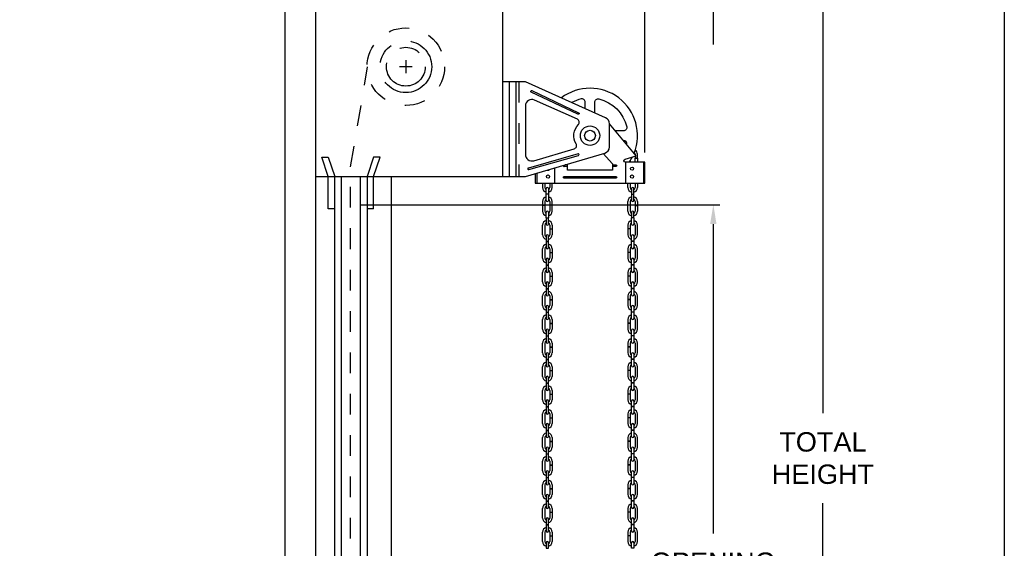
# Model space of a CAD drawing. Header units: inches. Extents: x 169.6 to 213.7, y 195.1 to 266.5.
# Tile 19 of 55: x 184.3 to 189.1, y 222.3 to 224.8. Entities that reach past the tile are written whole.
import ezdxf

# ---------------------------------------------------------------- set-up
doc = ezdxf.new("R2010")
doc.units = ezdxf.units.IN
doc.header["$LTSCALE"] = 0.25
doc.header["$MEASUREMENT"] = 0
for name, pattern in [('CENTER', [2, 1.25, -0.25, 0.25, -0.25]), ('HIDDEN', [0.375, 0.25, -0.125]), ('HIDDEN2', [0.1875, 0.125, -0.0625])]:
    doc.linetypes.add(name, pattern=pattern)
doc.layers.add('ANNOTATIONS', color=1, linetype='Continuous')
doc.layers.add('CHAIN HOIST LH', color=7, linetype='Continuous')
doc.styles.add('ARIAL', font='arial.ttf', dxfattribs={"height": 0.09375})
doc.dimstyles.new('STANDARD$0', dxfattribs={"dimtxt": 0.09375, "dimasz": 0.09375, "dimexe": 0.03125, "dimexo": 0.046875, "dimgap": 0.09, "dimtad": 0, "dimtih": 1, "dimtoh": 1, "dimdec": 4, "dimzin": 0, "dimdsep": 46, "dimtxsty": 'ARIAL', "dimcen": 0.09, "dimadec": 0, "dimazin": 0, "dimtfac": 1, "dimtdec": 4, "dimtofl": 0, "dimtmove": 0, "dimatfit": 1, "dimfxl": 1, "dimtolj": 1, "dimtzin": 0, "dimarcsym": 0})

# ---------------------------------------------------------------- blocks, each defined once
blk = doc.blocks.new('*D33')
at = {"layer": 'ANNOTATIONS', "color": 0, "lineweight": -2, "transparency": 16777216}
for p, q in [((186.1419, 225.0996), (188.2127, 225.0996)), ((188.1815, 225.0059), (188.1815, 222.9281)), ((188.1815, 220.4154), (188.1815, 222.4932)), ((186.6492, 220.3216), (188.2127, 220.3216))]:
    blk.add_line(p, q, dxfattribs=at)
at = {"layer": 'ANNOTATIONS', "color": 0, "transparency": 16777216}
for points in [[(188.1659, 225.0059), (188.1971, 225.0059), (188.1815, 225.0996)], [(188.1659, 220.4154), (188.1971, 220.4154), (188.1815, 220.3216)]]:
    blk.add_solid(points, dxfattribs=at)
at = {"layer": 'defpoints', "color": 0, "transparency": 16777216}
for p in [(186.0951, 225.0996), (186.6023, 220.3216), (188.1815, 220.3216)]:
    blk.add_point(p, dxfattribs=at)
at = {"layer": 'ANNOTATIONS', "color": 0, "transparency": 16777216, "insert": (188.1815, 222.7106), "char_height": 0.09375, "attachment_point": 5, "style": 'ARIAL'}
blk.add_mtext('\\A1;TOTAL \\PHEIGHT', dxfattribs=at)
blk = doc.blocks.new('*D34')
at = {"layer": 'ANNOTATIONS', "color": 0, "lineweight": -2, "transparency": 16777216}
for p, q in [((185.9447, 223.9359), (187.6829, 223.9359)), ((187.6516, 223.8422), (187.6516, 222.3462)), ((187.6516, 220.4154), (187.6516, 221.9114)), ((186.6492, 220.3216), (187.6829, 220.3216))]:
    blk.add_line(p, q, dxfattribs=at)
at = {"layer": 'ANNOTATIONS', "color": 0, "transparency": 16777216}
for points in [[(187.636, 223.8422), (187.6672, 223.8422), (187.6516, 223.9359)], [(187.636, 220.4154), (187.6672, 220.4154), (187.6516, 220.3216)]]:
    blk.add_solid(points, dxfattribs=at)
at = {"layer": 'defpoints', "color": 0, "transparency": 16777216}
for p in [(185.8979, 223.9359), (187.6516, 223.9359), (186.6023, 220.3216)]:
    blk.add_point(p, dxfattribs=at)
at = {"layer": 'ANNOTATIONS', "color": 0, "transparency": 16777216, "insert": (187.6516, 222.1288), "char_height": 0.09375, "attachment_point": 5, "style": 'ARIAL'}
blk.add_mtext('\\A1;OPENING\\PHEIGHT', dxfattribs=at)
blk = doc.blocks.new('*D60')
at = {"layer": 'ANNOTATIONS', "color": 0, "lineweight": -2, "transparency": 16777216}
for p, q in [((186.6336, 225.6687), (186.6336, 225.7848)), ((187.3211, 224.1882), (187.3211, 225.7848)), ((186.5398, 225.7536), (186.4461, 225.7536)), ((187.4148, 225.7536), (187.5086, 225.7536))]:
    blk.add_line(p, q, dxfattribs=at)
at = {"layer": 'ANNOTATIONS', "color": 0, "transparency": 16777216}
for points in [[(186.5398, 225.7692), (186.5398, 225.738), (186.6336, 225.7536)], [(187.4148, 225.7692), (187.4148, 225.738), (187.3211, 225.7536)]]:
    blk.add_solid(points, dxfattribs=at)
at = {"layer": 'defpoints', "color": 0, "transparency": 16777216}
for p in [(187.3211, 225.7536), (186.6336, 225.6219), (187.3211, 224.1414)]:
    blk.add_point(p, dxfattribs=at)
at = {"layer": 'ANNOTATIONS', "color": 0, "transparency": 16777216, "insert": (186.9773, 225.7536), "char_height": 0.09375, "attachment_point": 5, "style": 'ARIAL'}
blk.add_mtext('\\A1;12"', dxfattribs=at)

msp = doc.modelspace()

# ---------------------------------------------------------------- linework, layer by layer
at = {"layer": 'ANNOTATIONS'}
msp.add_line((187.65162, 224.9779), (187.65162, 224.70952), dxfattribs=at)
at = {"layer": 'CHAIN HOIST LH', "linetype": 'Continuous'}
for p, q in [((185.57945, 225.77104), (185.57945, 220.32165)), ((185.72733, 225.07165), (185.72733, 220.32165)), ((186.63358, 224.07165), (186.63358, 225.07165)), ((186.66483, 224.53004), (186.66483, 224.07165)), ((186.69608, 224.53004), (186.69608, 224.07165)), ((187.21693, 224.24616), (187.21751, 224.24616)), ((185.78983, 224.07165), (185.75858, 224.1654)), ((185.75858, 224.1654), (185.78983, 224.1654)), ((185.78983, 224.1654), (185.82108, 224.07165)), ((186.00858, 224.1654), (185.97733, 224.07165)), ((186.00858, 224.07165), (186.03983, 224.1654)), ((186.03983, 224.1654), (186.00858, 224.1654)), ((186.88358, 224.11313), (186.88358, 224.0404)), ((186.94608, 224.12044), (186.93045, 224.12044)), ((187.22733, 224.14135), (187.22733, 224.0404)), ((187.31327, 224.14135), (187.31327, 224.0404)), ((185.72733, 224.07165), (186.74295, 224.07165)), ((185.78983, 223.9154), (185.78983, 224.07165)), ((185.82108, 220.32165), (185.82108, 224.07165)), ((185.85233, 224.07165), (185.85233, 220.32165)), ((185.94608, 220.32165), (185.94608, 224.07165)), ((185.97733, 224.07165), (185.97733, 220.32165)), ((186.00858, 223.9154), (186.00858, 224.07165)), ((186.09507, 220.32165), (186.09507, 224.07165)), ((186.79764, 224.08778), (186.79764, 224.0404)), ((185.82108, 223.9154), (185.78983, 223.9154)), ((186.00858, 223.9154), (185.97733, 223.9154))]:
    msp.add_line(p, q, dxfattribs=at)
at = {"layer": 'CHAIN HOIST LH', "linetype": 'HIDDEN'}
for p, q in [((185.89786, 224.11954), (185.97998, 224.60304)), ((185.89786, 220.32165), (185.89786, 224.11954))]:
    msp.add_line(p, q, dxfattribs=at)
at = {"layer": 'CHAIN HOIST LH', "linetype": 'CENTER'}
for p, q in [((186.19608, 224.6029), (186.13358, 224.6029)), ((186.16483, 224.63415), (186.16483, 224.57165))]:
    msp.add_line(p, q, dxfattribs=at)
at = {"layer": 'CHAIN HOIST LH', "linetype": 'HIDDEN2'}
msp.add_line((186.7117, 224.53004), (186.7117, 224.07165), dxfattribs=at)
at = {"layer": 'CHAIN HOIST LH'}
for p, q in [((187.27355, 224.17956), (187.27355, 224.17912)), ((186.94608, 224.12825), (186.93485, 224.12825)), ((187.24991, 224.14828), (187.24991, 224.14135)), ((186.82626, 224.0404), (186.82626, 224.01902)), ((186.83736, 224.0404), (186.83736, 224.01902)), ((186.861, 224.0404), (186.861, 224.01902)), ((186.8721, 224.01902), (186.8721, 224.0404)), ((187.23881, 224.01902), (187.23881, 224.0404)), ((187.24991, 224.0404), (187.24991, 224.01902)), ((187.27355, 224.0404), (187.27355, 224.01902)), ((187.28465, 224.0404), (187.28465, 224.01902)), ((186.84363, 223.9873), (186.84363, 224.01369)), ((186.85473, 223.9873), (186.84363, 223.9873)), ((186.85473, 223.9864), (186.84363, 223.9864)), ((186.84363, 223.95665), (186.84363, 223.9864)), ((186.85473, 224.01369), (186.85473, 223.9873)), ((186.85473, 223.9864), (186.85473, 223.95665)), ((187.25618, 224.01369), (187.25618, 223.9873)), ((187.25618, 223.9873), (187.26728, 223.9873)), ((187.25618, 223.9864), (187.25618, 223.95665)), ((187.25618, 223.9864), (187.26728, 223.9864)), ((187.26728, 223.9873), (187.26728, 224.01369)), ((187.26728, 223.95665), (187.26728, 223.9864)), ((186.82626, 223.95132), (186.82626, 223.93349)), ((186.83736, 223.93349), (186.82626, 223.93349)), ((186.82626, 223.93259), (186.82626, 223.9049)), ((186.83736, 223.93259), (186.82626, 223.93259)), ((186.83736, 223.95132), (186.83736, 223.93349)), ((186.83736, 223.93259), (186.83736, 223.9049)), ((186.861, 223.95132), (186.861, 223.9049)), ((186.8721, 223.9049), (186.8721, 223.95132)), ((187.23881, 223.9049), (187.23881, 223.95132)), ((187.24991, 223.95132), (187.24991, 223.9049)), ((187.27355, 223.95132), (187.27355, 223.93349)), ((187.27355, 223.93349), (187.28465, 223.93349)), ((187.27355, 223.93259), (187.28465, 223.93259)), ((187.27355, 223.93259), (187.27355, 223.9049)), ((187.28465, 223.95132), (187.28465, 223.93349)), ((187.28465, 223.93259), (187.28465, 223.9049)), ((186.84363, 223.87318), (186.84363, 223.89957)), ((186.85473, 223.89957), (186.85473, 223.87318)), ((187.25618, 223.89957), (187.25618, 223.87318)), ((187.26728, 223.87318), (187.26728, 223.89957)), ((186.82626, 223.79077), (186.82626, 223.8372)), ((186.83736, 223.8372), (186.83736, 223.79077)), ((186.84363, 223.87318), (186.85473, 223.87318)), ((186.84363, 223.87228), (186.85473, 223.87228)), ((186.84363, 223.87228), (186.84363, 223.84253)), ((186.85473, 223.84253), (186.85473, 223.87228)), ((186.861, 223.8372), (186.861, 223.81937)), ((186.8721, 223.8372), (186.8721, 223.81937)), ((187.23881, 223.8372), (187.23881, 223.81937)), ((187.24991, 223.8372), (187.24991, 223.81937)), ((187.26728, 223.87318), (187.25618, 223.87318)), ((187.25618, 223.84253), (187.25618, 223.87228)), ((187.26728, 223.87228), (187.25618, 223.87228)), ((187.26728, 223.87228), (187.26728, 223.84253)), ((187.27355, 223.8372), (187.27355, 223.79077)), ((187.28465, 223.79077), (187.28465, 223.8372)), ((186.84363, 223.78544), (186.84363, 223.75906)), ((186.85473, 223.75906), (186.85473, 223.78544)), ((186.861, 223.81937), (186.8721, 223.81937)), ((186.861, 223.81847), (186.861, 223.79077)), ((186.861, 223.81847), (186.8721, 223.81847)), ((186.8721, 223.81847), (186.8721, 223.79077)), ((187.24991, 223.81937), (187.23881, 223.81937)), ((187.23881, 223.81847), (187.23881, 223.79077)), ((187.24991, 223.81847), (187.23881, 223.81847)), ((187.24991, 223.81847), (187.24991, 223.79077)), ((187.25618, 223.75906), (187.25618, 223.78544)), ((187.26728, 223.78544), (187.26728, 223.75906)), ((186.84363, 223.75906), (186.85473, 223.75906)), ((186.84363, 223.75816), (186.85473, 223.75816)), ((186.84363, 223.75816), (186.84363, 223.72841)), ((186.85473, 223.72841), (186.85473, 223.75816)), ((187.26728, 223.75906), (187.25618, 223.75906)), ((187.26728, 223.75816), (187.25618, 223.75816)), ((187.25618, 223.72841), (187.25618, 223.75816)), ((187.26728, 223.75816), (187.26728, 223.72841)), ((186.82626, 223.67665), (186.82626, 223.72307)), ((186.83736, 223.72307), (186.83736, 223.67665)), ((186.861, 223.72307), (186.861, 223.70525)), ((186.861, 223.70525), (186.8721, 223.70525)), ((186.861, 223.70435), (186.861, 223.67665)), ((186.861, 223.70435), (186.8721, 223.70435)), ((186.8721, 223.72307), (186.8721, 223.70525)), ((186.8721, 223.70435), (186.8721, 223.67665)), ((187.23881, 223.72307), (187.23881, 223.70525)), ((187.24991, 223.70525), (187.23881, 223.70525)), ((187.24991, 223.70435), (187.23881, 223.70435)), ((187.23881, 223.70435), (187.23881, 223.67665)), ((187.24991, 223.72307), (187.24991, 223.70525)), ((187.24991, 223.70435), (187.24991, 223.67665)), ((187.27355, 223.72307), (187.27355, 223.67665)), ((187.28465, 223.67665), (187.28465, 223.72307)), ((186.84363, 223.67132), (186.84363, 223.64494)), ((186.84363, 223.64494), (186.85473, 223.64494)), ((186.84363, 223.64404), (186.85473, 223.64404)), ((186.84363, 223.64404), (186.84363, 223.61428)), ((186.85473, 223.64494), (186.85473, 223.67132)), ((186.85473, 223.61428), (186.85473, 223.64404)), ((187.25618, 223.64494), (187.25618, 223.67132)), ((187.26728, 223.64494), (187.25618, 223.64494)), ((187.25618, 223.61428), (187.25618, 223.64404)), ((187.26728, 223.64404), (187.25618, 223.64404)), ((187.26728, 223.67132), (187.26728, 223.64494)), ((187.26728, 223.64404), (187.26728, 223.61428)), ((186.82626, 223.56253), (186.82626, 223.60895)), ((186.83736, 223.60895), (186.83736, 223.56253)), ((186.861, 223.60895), (186.861, 223.59113)), ((186.861, 223.59113), (186.8721, 223.59113)), ((186.861, 223.59023), (186.8721, 223.59023)), ((186.861, 223.59023), (186.861, 223.56253)), ((186.8721, 223.60895), (186.8721, 223.59113)), ((186.8721, 223.59023), (186.8721, 223.56253)), ((187.23881, 223.60895), (187.23881, 223.59113)), ((187.24991, 223.59113), (187.23881, 223.59113)), ((187.24991, 223.59023), (187.23881, 223.59023)), ((187.23881, 223.59023), (187.23881, 223.56253)), ((187.24991, 223.60895), (187.24991, 223.59113)), ((187.24991, 223.59023), (187.24991, 223.56253)), ((187.27355, 223.60895), (187.27355, 223.56253)), ((187.28465, 223.56253), (187.28465, 223.60895)), ((186.84363, 223.5572), (186.84363, 223.53082)), ((186.85473, 223.53082), (186.85473, 223.5572)), ((187.25618, 223.53082), (187.25618, 223.5572)), ((187.26728, 223.5572), (187.26728, 223.53082)), ((186.82626, 223.44841), (186.82626, 223.49483)), ((186.83736, 223.49483), (186.83736, 223.44841)), ((186.84363, 223.53082), (186.85473, 223.53082)), ((186.84363, 223.52992), (186.84363, 223.50016)), ((186.84363, 223.52992), (186.85473, 223.52992)), ((186.85473, 223.50016), (186.85473, 223.52992)), ((186.861, 223.49483), (186.861, 223.477)), ((186.8721, 223.49483), (186.8721, 223.477)), ((187.23881, 223.49483), (187.23881, 223.477)), ((187.24991, 223.49483), (187.24991, 223.477)), ((187.26728, 223.53082), (187.25618, 223.53082)), ((187.26728, 223.52992), (187.25618, 223.52992)), ((187.25618, 223.50016), (187.25618, 223.52992)), ((187.26728, 223.52992), (187.26728, 223.50016)), ((187.27355, 223.49483), (187.27355, 223.44841)), ((187.28465, 223.44841), (187.28465, 223.49483)), ((186.861, 223.477), (186.8721, 223.477)), ((186.861, 223.47611), (186.8721, 223.47611)), ((186.861, 223.47611), (186.861, 223.44841)), ((186.8721, 223.47611), (186.8721, 223.44841)), ((187.24991, 223.477), (187.23881, 223.477)), ((187.24991, 223.47611), (187.23881, 223.47611)), ((187.23881, 223.47611), (187.23881, 223.44841)), ((187.24991, 223.47611), (187.24991, 223.44841)), ((186.84363, 223.44308), (186.84363, 223.41669)), ((186.84363, 223.41669), (186.85473, 223.41669)), ((186.84363, 223.4158), (186.84363, 223.38604)), ((186.84363, 223.4158), (186.85473, 223.4158)), ((186.85473, 223.41669), (186.85473, 223.44308)), ((186.85473, 223.38604), (186.85473, 223.4158)), ((187.25618, 223.41669), (187.25618, 223.44308)), ((187.26728, 223.41669), (187.25618, 223.41669)), ((187.25618, 223.38604), (187.25618, 223.4158)), ((187.26728, 223.4158), (187.25618, 223.4158)), ((187.26728, 223.44308), (187.26728, 223.41669)), ((187.26728, 223.4158), (187.26728, 223.38604)), ((186.82626, 223.33429), (186.82626, 223.38071)), ((186.83736, 223.38071), (186.83736, 223.33429)), ((186.861, 223.38071), (186.861, 223.36288)), ((186.861, 223.36288), (186.8721, 223.36288)), ((186.861, 223.36198), (186.8721, 223.36198)), ((186.861, 223.36198), (186.861, 223.33429)), ((186.8721, 223.38071), (186.8721, 223.36288)), ((186.8721, 223.36198), (186.8721, 223.33429)), ((187.23881, 223.38071), (187.23881, 223.36288)), ((187.24991, 223.36288), (187.23881, 223.36288)), ((187.23881, 223.36198), (187.23881, 223.33429)), ((187.24991, 223.36198), (187.23881, 223.36198)), ((187.24991, 223.38071), (187.24991, 223.36288)), ((187.24991, 223.36198), (187.24991, 223.33429)), ((187.27355, 223.38071), (187.27355, 223.33429)), ((187.28465, 223.33429), (187.28465, 223.38071)), ((186.84363, 223.32896), (186.84363, 223.30257)), ((186.84363, 223.30257), (186.85473, 223.30257)), ((186.85473, 223.30257), (186.85473, 223.32896)), ((187.25618, 223.30257), (187.25618, 223.32896)), ((187.26728, 223.30257), (187.25618, 223.30257)), ((187.26728, 223.32896), (187.26728, 223.30257)), ((186.82626, 223.22016), (186.82626, 223.26659)), ((186.83736, 223.26659), (186.83736, 223.22016)), ((186.84363, 223.30167), (186.84363, 223.27192)), ((186.84363, 223.30167), (186.85473, 223.30167)), ((186.85473, 223.27192), (186.85473, 223.30167)), ((186.861, 223.26659), (186.861, 223.24876)), ((186.8721, 223.26659), (186.8721, 223.24876)), ((187.23881, 223.26659), (187.23881, 223.24876)), ((187.24991, 223.26659), (187.24991, 223.24876)), ((187.26728, 223.30167), (187.25618, 223.30167)), ((187.25618, 223.27192), (187.25618, 223.30167)), ((187.26728, 223.30167), (187.26728, 223.27192)), ((187.27355, 223.26659), (187.27355, 223.22016)), ((187.28465, 223.22016), (187.28465, 223.26659)), ((186.84363, 223.21483), (186.84363, 223.18845)), ((186.85473, 223.18845), (186.85473, 223.21483)), ((186.861, 223.24876), (186.8721, 223.24876)), ((186.861, 223.24786), (186.861, 223.22016)), ((186.861, 223.24786), (186.8721, 223.24786)), ((186.8721, 223.24786), (186.8721, 223.22016)), ((187.24991, 223.24876), (187.23881, 223.24876)), ((187.23881, 223.24786), (187.23881, 223.22016)), ((187.24991, 223.24786), (187.23881, 223.24786)), ((187.24991, 223.24786), (187.24991, 223.22016)), ((187.25618, 223.18845), (187.25618, 223.21483)), ((187.26728, 223.21483), (187.26728, 223.18845)), ((186.84363, 223.18845), (186.85473, 223.18845)), ((186.84363, 223.18755), (186.85473, 223.18755)), ((186.84363, 223.18755), (186.84363, 223.1578)), ((186.85473, 223.1578), (186.85473, 223.18755)), ((187.26728, 223.18845), (187.25618, 223.18845)), ((187.25618, 223.1578), (187.25618, 223.18755)), ((187.26728, 223.18755), (187.25618, 223.18755)), ((187.26728, 223.18755), (187.26728, 223.1578)), ((186.82626, 223.10604), (186.82626, 223.15247)), ((186.83736, 223.15247), (186.83736, 223.10604)), ((186.861, 223.15247), (186.861, 223.13464)), ((186.861, 223.13464), (186.8721, 223.13464)), ((186.861, 223.13374), (186.861, 223.10604)), ((186.861, 223.13374), (186.8721, 223.13374)), ((186.8721, 223.15247), (186.8721, 223.13464)), ((186.8721, 223.13374), (186.8721, 223.10604)), ((187.23881, 223.15247), (187.23881, 223.13464)), ((187.24991, 223.13464), (187.23881, 223.13464)), ((187.23881, 223.13374), (187.23881, 223.10604)), ((187.24991, 223.13374), (187.23881, 223.13374)), ((187.24991, 223.15247), (187.24991, 223.13464)), ((187.24991, 223.13374), (187.24991, 223.10604)), ((187.27355, 223.15247), (187.27355, 223.10604)), ((187.28465, 223.10604), (187.28465, 223.15247)), ((186.84363, 223.10071), (186.84363, 223.07433)), ((186.84363, 223.07433), (186.85473, 223.07433)), ((186.84363, 223.07343), (186.85473, 223.07343)), ((186.84363, 223.07343), (186.84363, 223.04367)), ((186.85473, 223.07433), (186.85473, 223.10071)), ((186.85473, 223.04367), (186.85473, 223.07343)), ((187.25618, 223.07433), (187.25618, 223.10071)), ((187.26728, 223.07433), (187.25618, 223.07433)), ((187.26728, 223.07343), (187.25618, 223.07343)), ((187.25618, 223.04367), (187.25618, 223.07343)), ((187.26728, 223.10071), (187.26728, 223.07433)), ((187.26728, 223.07343), (187.26728, 223.04367)), ((186.82626, 222.99192), (186.82626, 223.03834)), ((186.83736, 223.03834), (186.83736, 222.99192)), ((186.861, 223.03834), (186.861, 223.02052)), ((186.861, 223.02052), (186.8721, 223.02052)), ((186.861, 223.01962), (186.861, 222.99192)), ((186.861, 223.01962), (186.8721, 223.01962)), ((186.8721, 223.03834), (186.8721, 223.02052)), ((186.8721, 223.01962), (186.8721, 222.99192)), ((187.23881, 223.03834), (187.23881, 223.02052)), ((187.24991, 223.02052), (187.23881, 223.02052)), ((187.24991, 223.01962), (187.23881, 223.01962)), ((187.23881, 223.01962), (187.23881, 222.99192)), ((187.24991, 223.03834), (187.24991, 223.02052)), ((187.24991, 223.01962), (187.24991, 222.99192)), ((187.27355, 223.03834), (187.27355, 222.99192)), ((187.28465, 222.99192), (187.28465, 223.03834)), ((186.84363, 222.98659), (186.84363, 222.96021)), ((186.85473, 222.96021), (186.85473, 222.98659)), ((187.25618, 222.96021), (187.25618, 222.98659)), ((187.26728, 222.98659), (187.26728, 222.96021)), ((186.82626, 222.8778), (186.82626, 222.92422)), ((186.83736, 222.92422), (186.83736, 222.8778)), ((186.84363, 222.96021), (186.85473, 222.96021)), ((186.84363, 222.95931), (186.85473, 222.95931)), ((186.84363, 222.95931), (186.84363, 222.92955)), ((186.85473, 222.92955), (186.85473, 222.95931)), ((186.861, 222.92422), (186.861, 222.9064)), ((186.8721, 222.92422), (186.8721, 222.9064)), ((187.23881, 222.92422), (187.23881, 222.9064)), ((187.24991, 222.92422), (187.24991, 222.9064)), ((187.26728, 222.96021), (187.25618, 222.96021)), ((187.25618, 222.92955), (187.25618, 222.95931)), ((187.26728, 222.95931), (187.25618, 222.95931)), ((187.26728, 222.95931), (187.26728, 222.92955)), ((187.27355, 222.92422), (187.27355, 222.8778)), ((187.28465, 222.8778), (187.28465, 222.92422)), ((186.861, 222.9064), (186.8721, 222.9064)), ((186.861, 222.9055), (186.861, 222.8778)), ((186.861, 222.9055), (186.8721, 222.9055)), ((186.8721, 222.9055), (186.8721, 222.8778)), ((187.24991, 222.9064), (187.23881, 222.9064)), ((187.24991, 222.9055), (187.23881, 222.9055)), ((187.23881, 222.9055), (187.23881, 222.8778)), ((187.24991, 222.9055), (187.24991, 222.8778)), ((186.84363, 222.87247), (186.84363, 222.84609)), ((186.84363, 222.84609), (186.85473, 222.84609)), ((186.84363, 222.84519), (186.84363, 222.81543)), ((186.84363, 222.84519), (186.85473, 222.84519)), ((186.85473, 222.84609), (186.85473, 222.87247)), ((186.85473, 222.81543), (186.85473, 222.84519)), ((187.25618, 222.84609), (187.25618, 222.87247)), ((187.26728, 222.84609), (187.25618, 222.84609)), ((187.25618, 222.81543), (187.25618, 222.84519)), ((187.26728, 222.84519), (187.25618, 222.84519)), ((187.26728, 222.87247), (187.26728, 222.84609)), ((187.26728, 222.84519), (187.26728, 222.81543)), ((186.82626, 222.76368), (186.82626, 222.8101)), ((186.83736, 222.8101), (186.83736, 222.76368)), ((186.861, 222.8101), (186.861, 222.79227)), ((186.861, 222.79227), (186.8721, 222.79227)), ((186.861, 222.79137), (186.8721, 222.79137)), ((186.861, 222.79137), (186.861, 222.76368)), ((186.8721, 222.8101), (186.8721, 222.79227)), ((186.8721, 222.79137), (186.8721, 222.76368)), ((187.23881, 222.8101), (187.23881, 222.79227)), ((187.24991, 222.79227), (187.23881, 222.79227)), ((187.24991, 222.79137), (187.23881, 222.79137)), ((187.23881, 222.79137), (187.23881, 222.76368)), ((187.24991, 222.8101), (187.24991, 222.79227)), ((187.24991, 222.79137), (187.24991, 222.76368)), ((187.27355, 222.8101), (187.27355, 222.76368)), ((187.28465, 222.76368), (187.28465, 222.8101)), ((186.84363, 222.75835), (186.84363, 222.73196)), ((186.84363, 222.73196), (186.85473, 222.73196)), ((186.84363, 222.73106), (186.84363, 222.70131)), ((186.84363, 222.73106), (186.85473, 222.73106)), ((186.85473, 222.73196), (186.85473, 222.75835)), ((186.85473, 222.70131), (186.85473, 222.73106)), ((187.25618, 222.73196), (187.25618, 222.75835)), ((187.26728, 222.73196), (187.25618, 222.73196)), ((187.26728, 222.73106), (187.25618, 222.73106)), ((187.25618, 222.70131), (187.25618, 222.73106)), ((187.26728, 222.75835), (187.26728, 222.73196)), ((187.26728, 222.73106), (187.26728, 222.70131)), ((186.82626, 222.64956), (186.82626, 222.69598)), ((186.83736, 222.69598), (186.83736, 222.64956)), ((186.861, 222.69598), (186.861, 222.67815)), ((186.8721, 222.69598), (186.8721, 222.67815)), ((187.23881, 222.69598), (187.23881, 222.67815)), ((187.24991, 222.69598), (187.24991, 222.67815)), ((187.27355, 222.69598), (187.27355, 222.64956)), ((187.28465, 222.64956), (187.28465, 222.69598)), ((186.84363, 222.64422), (186.84363, 222.61784)), ((186.85473, 222.61784), (186.85473, 222.64422)), ((186.861, 222.67815), (186.8721, 222.67815)), ((186.861, 222.67725), (186.8721, 222.67725)), ((186.861, 222.67725), (186.861, 222.64956)), ((186.8721, 222.67725), (186.8721, 222.64956)), ((187.24991, 222.67815), (187.23881, 222.67815)), ((187.24991, 222.67725), (187.23881, 222.67725)), ((187.23881, 222.67725), (187.23881, 222.64956)), ((187.24991, 222.67725), (187.24991, 222.64956)), ((187.25618, 222.61784), (187.25618, 222.64422)), ((187.26728, 222.64422), (187.26728, 222.61784)), ((186.84363, 222.61784), (186.85473, 222.61784)), ((186.84363, 222.61694), (186.85473, 222.61694)), ((186.84363, 222.61694), (186.84363, 222.58719)), ((186.85473, 222.58719), (186.85473, 222.61694)), ((187.26728, 222.61784), (187.25618, 222.61784)), ((187.25618, 222.58719), (187.25618, 222.61694)), ((187.26728, 222.61694), (187.25618, 222.61694)), ((187.26728, 222.61694), (187.26728, 222.58719)), ((186.82626, 222.53543), (186.82626, 222.58186)), ((186.83736, 222.58186), (186.83736, 222.53543)), ((186.861, 222.58186), (186.861, 222.56403)), ((186.861, 222.56403), (186.8721, 222.56403)), ((186.861, 222.56313), (186.861, 222.53543)), ((186.861, 222.56313), (186.8721, 222.56313)), ((186.8721, 222.58186), (186.8721, 222.56403)), ((186.8721, 222.56313), (186.8721, 222.53543)), ((187.23881, 222.58186), (187.23881, 222.56403)), ((187.24991, 222.56403), (187.23881, 222.56403)), ((187.24991, 222.56313), (187.23881, 222.56313)), ((187.23881, 222.56313), (187.23881, 222.53543)), ((187.24991, 222.58186), (187.24991, 222.56403)), ((187.24991, 222.56313), (187.24991, 222.53543)), ((187.27355, 222.58186), (187.27355, 222.53543)), ((187.28465, 222.53543), (187.28465, 222.58186)), ((186.84363, 222.5301), (186.84363, 222.50372)), ((186.84363, 222.50372), (186.85473, 222.50372)), ((186.84363, 222.50282), (186.84363, 222.47306)), ((186.84363, 222.50282), (186.85473, 222.50282)), ((186.85473, 222.50372), (186.85473, 222.5301)), ((186.85473, 222.47306), (186.85473, 222.50282)), ((187.25618, 222.50372), (187.25618, 222.5301)), ((187.26728, 222.50372), (187.25618, 222.50372)), ((187.25618, 222.47306), (187.25618, 222.50282)), ((187.26728, 222.50282), (187.25618, 222.50282)), ((187.26728, 222.5301), (187.26728, 222.50372)), ((187.26728, 222.50282), (187.26728, 222.47306)), ((186.82626, 222.42131), (186.82626, 222.46773)), ((186.83736, 222.46773), (186.83736, 222.42131)), ((186.861, 222.46773), (186.861, 222.44991)), ((186.861, 222.44991), (186.8721, 222.44991)), ((186.861, 222.44901), (186.8721, 222.44901)), ((186.861, 222.44901), (186.861, 222.42131)), ((186.8721, 222.46773), (186.8721, 222.44991)), ((186.8721, 222.44901), (186.8721, 222.42131)), ((187.23881, 222.46773), (187.23881, 222.44991)), ((187.24991, 222.44991), (187.23881, 222.44991)), ((187.24991, 222.44901), (187.23881, 222.44901)), ((187.23881, 222.44901), (187.23881, 222.42131)), ((187.24991, 222.46773), (187.24991, 222.44991)), ((187.24991, 222.44901), (187.24991, 222.42131)), ((187.27355, 222.46773), (187.27355, 222.42131)), ((187.28465, 222.42131), (187.28465, 222.46773)), ((186.84363, 222.41598), (186.84363, 222.3896)), ((186.85473, 222.3896), (186.85473, 222.41598)), ((187.25618, 222.3896), (187.25618, 222.41598)), ((187.26728, 222.41598), (187.26728, 222.3896)), ((186.82626, 222.30719), (186.82626, 222.35361)), ((186.83736, 222.35361), (186.83736, 222.30719)), ((186.84363, 222.3896), (186.85473, 222.3896)), ((186.84363, 222.3887), (186.84363, 222.35894)), ((186.84363, 222.3887), (186.85473, 222.3887)), ((186.85473, 222.35894), (186.85473, 222.3887)), ((186.861, 222.35361), (186.861, 222.33579)), ((186.8721, 222.35361), (186.8721, 222.33579)), ((187.23881, 222.35361), (187.23881, 222.33579)), ((187.24991, 222.35361), (187.24991, 222.33579)), ((187.26728, 222.3896), (187.25618, 222.3896)), ((187.26728, 222.3887), (187.25618, 222.3887)), ((187.25618, 222.35894), (187.25618, 222.3887)), ((187.26728, 222.3887), (187.26728, 222.35894)), ((187.27355, 222.35361), (187.27355, 222.30719)), ((187.28465, 222.30719), (187.28465, 222.35361)), ((186.861, 222.33579), (186.8721, 222.33579)), ((186.861, 222.33489), (186.8721, 222.33489)), ((186.861, 222.33489), (186.861, 222.30719)), ((186.8721, 222.33489), (186.8721, 222.30719)), ((187.24991, 222.33579), (187.23881, 222.33579)), ((187.24991, 222.33489), (187.23881, 222.33489)), ((187.23881, 222.33489), (187.23881, 222.30719)), ((187.24991, 222.33489), (187.24991, 222.30719)), ((186.84363, 222.30186), (186.84363, 222.27548)), ((186.84363, 222.27548), (186.85473, 222.27548)), ((186.85473, 222.27548), (186.85473, 222.30186)), ((187.25618, 222.27548), (187.25618, 222.30186)), ((187.26728, 222.27548), (187.25618, 222.27548)), ((187.26728, 222.30186), (187.26728, 222.27548))]:
    msp.add_line(p, q, dxfattribs=at)
at = {"layer": 'CHAIN HOIST LH', "linetype": 'Continuous'}
for points in [[(186.74295, 224.07165), (187.12679, 224.18486, 0.3324953), (187.1492, 224.21483), (187.1492, 224.32749, 0.2954065), (187.13075, 224.356), (186.74295, 224.53004), (186.63358, 224.53004)], [(187.03202, 224.40031), (187.03202, 224.43165, 0.485317), (187.01273, 224.44684, 0.0668664), (186.96747, 224.42928)], [(187.07889, 224.37928), (187.07889, 224.43165, -0.485317), (187.09818, 224.44684, -0.281536), (187.2327, 224.31232, -0.485317), (187.21751, 224.29303), (187.17734, 224.29303)], [(186.78983, 224.08547), (186.78983, 224.0404), (187.32108, 224.0404), (187.32108, 224.14135), (187.22733, 224.14135, -0.8657158), (187.22511, 224.15666), (187.27906, 224.1726), (187.1492, 224.32635)]]:
    msp.add_lwpolyline(points, format="xyb", dxfattribs=at)
for points in [[(186.99702, 224.3732), (186.77098, 224.48001, -1), (186.77432, 224.48708), (187.00035, 224.38027, -1)], [(186.99422, 224.34877), (186.787, 224.44177, 0.5439169), (186.74295, 224.41326), (186.74295, 224.17861, 0.5009434), (186.78304, 224.14864), (186.97938, 224.20654, 0.4899476), (186.98838, 224.22954, -0.3378496), (186.99909, 224.3237, 0.5186673)], [(186.9975, 224.18197), (186.75718, 224.11306, 1), (186.75933, 224.10555), (186.99965, 224.17446, 1)]]:
    msp.add_lwpolyline(points, format="xyb", close=True, dxfattribs=at)
msp.add_lwpolyline([(187.11936, 224.18267), (187.16483, 224.13394), (187.16483, 224.10269), (186.94608, 224.10269), (186.94608, 224.13156)], dxfattribs=at)
at = {"layer": 'CHAIN HOIST LH'}
for points in [[(187.27355, 224.17097), (187.27355, 224.16174), (187.28465, 224.16174), (187.28465, 224.17956, 0.2628157), (187.27357, 224.19919)], [(187.16483, 224.12825), (187.18045, 224.12825, -1), (187.18045, 224.12044), (187.16483, 224.12044)]]:
    msp.add_lwpolyline(points, format="xyb", dxfattribs=at)
msp.add_lwpolyline([(187.27355, 224.14135), (187.27355, 224.16084), (187.28465, 224.16084), (187.28465, 224.14135)], dxfattribs=at)
msp.add_lwpolyline([(186.93045, 224.06384, -1), (186.93045, 224.07165), (187.18045, 224.07165, -1), (187.18045, 224.06384)], format="xyb", close=True, dxfattribs=at)
at = {"layer": 'CHAIN HOIST LH', "linetype": 'HIDDEN'}
msp.add_circle((186.16483, 224.6029), 0.1875, dxfattribs=at)
at = {"layer": 'CHAIN HOIST LH', "linetype": 'CENTER'}
for radius in [0.125, 0.09375]:
    msp.add_circle((186.16483, 224.6029), radius, dxfattribs=at)
at = {"layer": 'CHAIN HOIST LH', "linetype": 'Continuous'}
for centre, radius in [((187.05545, 224.26959), 0.04688), ((187.05545, 224.26959), 0.02595), ((187.25858, 224.1101), 0.00781), ((186.85233, 224.07165), 0.00781), ((187.25858, 224.07165), 0.00781)]:
    msp.add_circle(centre, radius, dxfattribs=at)
for centre, radius, start, end in [((187.05545, 224.26959), 0.2292, 338.36652, 127.24489), ((187.21751, 224.23053), 0.01562, 348.2925, 90), ((187.05545, 224.26959), 0.2292, 325.97655, 333.43732), ((186.93045, 224.12434), 0.00391, 156.60355, 270), ((186.85233, 224.1101), 0.00781, 245.93607, 326.93013)]:
    msp.add_arc(centre, radius, start, end, dxfattribs=at)
at = {"layer": 'CHAIN HOIST LH'}
for centre, radius, start, end in [((187.26173, 224.17956), 0.01182, 0, 47.38169), ((186.84918, 224.01902), 0.02292, 180, 255.98775), ((186.84918, 224.01902), 0.01182, 180, 241.99956), ((186.84918, 224.01369), 0.00555, 0, 180), ((186.84918, 224.01902), 0.02292, 284.01225, 0), ((186.84918, 224.01902), 0.01182, 298.00044, 0), ((187.26173, 224.01902), 0.02292, 180, 255.98775), ((187.26173, 224.01902), 0.01182, 180, 241.99956), ((187.26173, 224.01369), 0.00555, 0, 180), ((187.26173, 224.01902), 0.02292, 284.01225, 0), ((187.26173, 224.01902), 0.01182, 298.00044, 0), ((186.84918, 223.95132), 0.02292, 104.01225, 180), ((186.84918, 223.95132), 0.02292, 0, 75.98775), ((187.26173, 223.95132), 0.02292, 104.01225, 180), ((187.26173, 223.95132), 0.02292, 0, 75.98775), ((186.84918, 223.95132), 0.01182, 118.00044, 180), ((186.84918, 223.95665), 0.00555, 180, 0), ((186.84918, 223.95132), 0.01182, 0, 61.99956), ((187.26173, 223.95132), 0.01182, 118.00044, 180), ((187.26173, 223.95665), 0.00555, 180, 0), ((187.26173, 223.95132), 0.01182, 0, 61.99956), ((186.84918, 223.9049), 0.02292, 180, 255.98775), ((186.84918, 223.9049), 0.01182, 180, 241.99956), ((186.84918, 223.89957), 0.00555, 0, 180), ((186.84918, 223.9049), 0.02292, 284.01225, 0), ((186.84918, 223.9049), 0.01182, 298.00044, 0), ((187.26173, 223.9049), 0.02292, 180, 255.98775), ((187.26173, 223.9049), 0.01182, 180, 241.99956), ((187.26173, 223.89957), 0.00555, 0, 180), ((187.26173, 223.9049), 0.01182, 298.00044, 0), ((187.26173, 223.9049), 0.02292, 284.01225, 0), ((186.84918, 223.8372), 0.02292, 104.01225, 180), ((186.84918, 223.8372), 0.01182, 118.00044, 180), ((186.84918, 223.84253), 0.00555, 180, 0), ((186.84918, 223.8372), 0.02292, 0, 75.98775), ((186.84918, 223.8372), 0.01182, 0, 61.99956), ((187.26173, 223.8372), 0.02292, 104.01225, 180), ((187.26173, 223.8372), 0.01182, 118.00044, 180), ((187.26173, 223.84253), 0.00555, 180, 0), ((187.26173, 223.8372), 0.02292, 0, 75.98775), ((187.26173, 223.8372), 0.01182, 0, 61.99956), ((186.84918, 223.79077), 0.02292, 180, 255.98775), ((186.84918, 223.79077), 0.01182, 180, 241.99956), ((186.84918, 223.78544), 0.00555, 0, 180), ((186.84918, 223.79077), 0.02292, 284.01225, 0), ((186.84918, 223.79077), 0.01182, 298.00044, 0), ((187.26173, 223.79077), 0.02292, 180, 255.98775), ((187.26173, 223.79077), 0.01182, 180, 241.99956), ((187.26173, 223.78544), 0.00555, 0, 180), ((187.26173, 223.79077), 0.01182, 298.00044, 0), ((187.26173, 223.79077), 0.02292, 284.01225, 0), ((186.84918, 223.72307), 0.02292, 104.01225, 180), ((186.84918, 223.72307), 0.01182, 118.00044, 180), ((186.84918, 223.72307), 0.02292, 0, 75.98775), ((186.84918, 223.72307), 0.01182, 0, 61.99956), ((187.26173, 223.72307), 0.02292, 104.01225, 180), ((187.26173, 223.72307), 0.01182, 118.00044, 180), ((187.26173, 223.72307), 0.02292, 0, 75.98775), ((187.26173, 223.72307), 0.01182, 0, 61.99956), ((186.84918, 223.72841), 0.00555, 180, 0), ((187.26173, 223.72841), 0.00555, 180, 0), ((186.84918, 223.67665), 0.02292, 180, 255.98775), ((186.84918, 223.67665), 0.01182, 180, 241.99956), ((186.84918, 223.67132), 0.00555, 0, 180), ((186.84918, 223.67665), 0.01182, 298.00044, 0), ((186.84918, 223.67665), 0.02292, 284.01225, 0), ((187.26173, 223.67665), 0.02292, 180, 255.98775), ((187.26173, 223.67665), 0.01182, 180, 241.99956), ((187.26173, 223.67132), 0.00555, 0, 180), ((187.26173, 223.67665), 0.01182, 298.00044, 0), ((187.26173, 223.67665), 0.02292, 284.01225, 0), ((186.84918, 223.60895), 0.02292, 104.01225, 180), ((186.84918, 223.60895), 0.01182, 118.00044, 180), ((186.84918, 223.61428), 0.00555, 180, 0), ((186.84918, 223.60895), 0.02292, 0, 75.98775), ((186.84918, 223.60895), 0.01182, 0, 61.99956), ((187.26173, 223.60895), 0.02292, 104.01225, 180), ((187.26173, 223.60895), 0.01182, 118.00044, 180), ((187.26173, 223.61428), 0.00555, 180, 0), ((187.26173, 223.60895), 0.02292, 0, 75.98775), ((187.26173, 223.60895), 0.01182, 0, 61.99956), ((186.84918, 223.56253), 0.02292, 180, 255.98775), ((186.84918, 223.56253), 0.01182, 180, 241.99956), ((186.84918, 223.5572), 0.00555, 0, 180), ((186.84918, 223.56253), 0.02292, 284.01225, 0), ((186.84918, 223.56253), 0.01182, 298.00044, 0), ((187.26173, 223.56253), 0.02292, 180, 255.98775), ((187.26173, 223.56253), 0.01182, 180, 241.99956), ((187.26173, 223.5572), 0.00555, 0, 180), ((187.26173, 223.56253), 0.02292, 284.01225, 0), ((187.26173, 223.56253), 0.01182, 298.00044, 0), ((186.84918, 223.49483), 0.02292, 104.01225, 180), ((186.84918, 223.49483), 0.01182, 118.00044, 180), ((186.84918, 223.50016), 0.00555, 180, 0), ((186.84918, 223.49483), 0.02292, 0, 75.98775), ((186.84918, 223.49483), 0.01182, 0, 61.99956), ((187.26173, 223.49483), 0.02292, 104.01225, 180), ((187.26173, 223.49483), 0.01182, 118.00044, 180), ((187.26173, 223.50016), 0.00555, 180, 0), ((187.26173, 223.49483), 0.02292, 0, 75.98775), ((187.26173, 223.49483), 0.01182, 0, 61.99956), ((186.84918, 223.44841), 0.02292, 180, 255.98775), ((186.84918, 223.44841), 0.01182, 180, 241.99956), ((186.84918, 223.44308), 0.00555, 0, 180), ((186.84918, 223.44841), 0.01182, 298.00044, 0), ((186.84918, 223.44841), 0.02292, 284.01225, 0), ((187.26173, 223.44841), 0.02292, 180, 255.98775), ((187.26173, 223.44841), 0.01182, 180, 241.99956), ((187.26173, 223.44308), 0.00555, 0, 180), ((187.26173, 223.44841), 0.02292, 284.01225, 0), ((187.26173, 223.44841), 0.01182, 298.00044, 0), ((186.84918, 223.38071), 0.02292, 104.01225, 180), ((186.84918, 223.38071), 0.02292, 0, 75.98775), ((187.26173, 223.38071), 0.02292, 104.01225, 180), ((187.26173, 223.38071), 0.02292, 0, 75.98775), ((186.84918, 223.38071), 0.01182, 118.00044, 180), ((186.84918, 223.38604), 0.00555, 180, 0), ((186.84918, 223.38071), 0.01182, 0, 61.99956), ((187.26173, 223.38071), 0.01182, 118.00044, 180), ((187.26173, 223.38604), 0.00555, 180, 0), ((187.26173, 223.38071), 0.01182, 0, 61.99956), ((186.84918, 223.33429), 0.02292, 180, 255.98775), ((186.84918, 223.33429), 0.01182, 180, 241.99956), ((186.84918, 223.32896), 0.00555, 0, 180), ((186.84918, 223.33429), 0.02292, 284.01225, 0), ((186.84918, 223.33429), 0.01182, 298.00044, 0), ((187.26173, 223.33429), 0.02292, 180, 255.98775), ((187.26173, 223.33429), 0.01182, 180, 241.99956), ((187.26173, 223.32896), 0.00555, 0, 180), ((187.26173, 223.33429), 0.02292, 284.01225, 0), ((187.26173, 223.33429), 0.01182, 298.00044, 0), ((186.84918, 223.26659), 0.02292, 104.01225, 180), ((186.84918, 223.26659), 0.01182, 118.00044, 180), ((186.84918, 223.27192), 0.00555, 180, 0), ((186.84918, 223.26659), 0.02292, 0, 75.98775), ((186.84918, 223.26659), 0.01182, 0, 61.99956), ((187.26173, 223.26659), 0.02292, 104.01225, 180), ((187.26173, 223.26659), 0.01182, 118.00044, 180), ((187.26173, 223.27192), 0.00555, 180, 0), ((187.26173, 223.26659), 0.02292, 0, 75.98775), ((187.26173, 223.26659), 0.01182, 0, 61.99956), ((186.84918, 223.22016), 0.02292, 180, 255.98775), ((186.84918, 223.22016), 0.01182, 180, 241.99956), ((186.84918, 223.21483), 0.00555, 0, 180), ((186.84918, 223.22016), 0.01182, 298.00044, 0), ((186.84918, 223.22016), 0.02292, 284.01225, 0), ((187.26173, 223.22016), 0.02292, 180, 255.98775), ((187.26173, 223.22016), 0.01182, 180, 241.99956), ((187.26173, 223.21483), 0.00555, 0, 180), ((187.26173, 223.22016), 0.01182, 298.00044, 0), ((187.26173, 223.22016), 0.02292, 284.01225, 0), ((186.84918, 223.15247), 0.02292, 104.01225, 180), ((186.84918, 223.15247), 0.01182, 118.00044, 180), ((186.84918, 223.15247), 0.02292, 0, 75.98775), ((186.84918, 223.15247), 0.01182, 0, 61.99956), ((187.26173, 223.15247), 0.02292, 104.01225, 180), ((187.26173, 223.15247), 0.01182, 118.00044, 180), ((187.26173, 223.15247), 0.02292, 0, 75.98775), ((187.26173, 223.15247), 0.01182, 0, 61.99956), ((186.84918, 223.1578), 0.00555, 180, 0), ((187.26173, 223.1578), 0.00555, 180, 0), ((186.84918, 223.10604), 0.02292, 180, 255.98775), ((186.84918, 223.10604), 0.01182, 180, 241.99956), ((186.84918, 223.10071), 0.00555, 0, 180), ((186.84918, 223.10604), 0.02292, 284.01225, 0), ((186.84918, 223.10604), 0.01182, 298.00044, 0), ((187.26173, 223.10604), 0.02292, 180, 255.98775), ((187.26173, 223.10604), 0.01182, 180, 241.99956), ((187.26173, 223.10071), 0.00555, 0, 180), ((187.26173, 223.10604), 0.01182, 298.00044, 0), ((187.26173, 223.10604), 0.02292, 284.01225, 0), ((186.84918, 223.03834), 0.02292, 104.01225, 180), ((186.84918, 223.03834), 0.01182, 118.00044, 180), ((186.84918, 223.04367), 0.00555, 180, 0), ((186.84918, 223.03834), 0.02292, 0, 75.98775), ((186.84918, 223.03834), 0.01182, 0, 61.99956), ((187.26173, 223.03834), 0.02292, 104.01225, 180), ((187.26173, 223.03834), 0.01182, 118.00044, 180), ((187.26173, 223.04367), 0.00555, 180, 0), ((187.26173, 223.03834), 0.02292, 0, 75.98775), ((187.26173, 223.03834), 0.01182, 0, 61.99956), ((186.84918, 222.99192), 0.02292, 180, 255.98775), ((186.84918, 222.99192), 0.01182, 180, 241.99956), ((186.84918, 222.98659), 0.00555, 0, 180), ((186.84918, 222.99192), 0.01182, 298.00044, 0), ((186.84918, 222.99192), 0.02292, 284.01225, 0), ((187.26173, 222.99192), 0.02292, 180, 255.98775), ((187.26173, 222.99192), 0.01182, 180, 241.99956), ((187.26173, 222.98659), 0.00555, 0, 180), ((187.26173, 222.99192), 0.01182, 298.00044, 0), ((187.26173, 222.99192), 0.02292, 284.01225, 0), ((186.84918, 222.92422), 0.02292, 104.01225, 180), ((186.84918, 222.92422), 0.01182, 118.00044, 180), ((186.84918, 222.92955), 0.00555, 180, 0), ((186.84918, 222.92422), 0.02292, 0, 75.98775), ((186.84918, 222.92422), 0.01182, 0, 61.99956), ((187.26173, 222.92422), 0.02292, 104.01225, 180), ((187.26173, 222.92422), 0.01182, 118.00044, 180), ((187.26173, 222.92955), 0.00555, 180, 0), ((187.26173, 222.92422), 0.02292, 0, 75.98775), ((187.26173, 222.92422), 0.01182, 0, 61.99956), ((186.84918, 222.8778), 0.02292, 180, 255.98775), ((186.84918, 222.8778), 0.01182, 180, 241.99956), ((186.84918, 222.87247), 0.00555, 0, 180), ((186.84918, 222.8778), 0.02292, 284.01225, 0), ((186.84918, 222.8778), 0.01182, 298.00044, 0), ((187.26173, 222.8778), 0.02292, 180, 255.98775), ((187.26173, 222.8778), 0.01182, 180, 241.99956), ((187.26173, 222.87247), 0.00555, 0, 180), ((187.26173, 222.8778), 0.01182, 298.00044, 0), ((187.26173, 222.8778), 0.02292, 284.01225, 0), ((186.84918, 222.8101), 0.02292, 104.01225, 180), ((186.84918, 222.8101), 0.02292, 0, 75.98775), ((187.26173, 222.8101), 0.02292, 104.01225, 180), ((187.26173, 222.8101), 0.02292, 0, 75.98775), ((186.84918, 222.8101), 0.01182, 118.00044, 180), ((186.84918, 222.81543), 0.00555, 180, 0), ((186.84918, 222.8101), 0.01182, 0, 61.99956), ((187.26173, 222.8101), 0.01182, 118.00044, 180), ((187.26173, 222.81543), 0.00555, 180, 0), ((187.26173, 222.8101), 0.01182, 0, 61.99956), ((186.84918, 222.76368), 0.02292, 180, 255.98775), ((186.84918, 222.76368), 0.01182, 180, 241.99956), ((186.84918, 222.75835), 0.00555, 0, 180), ((186.84918, 222.76368), 0.02292, 284.01225, 0), ((186.84918, 222.76368), 0.01182, 298.00044, 0), ((187.26173, 222.76368), 0.02292, 180, 255.98775), ((187.26173, 222.76368), 0.01182, 180, 241.99956), ((187.26173, 222.75835), 0.00555, 0, 180), ((187.26173, 222.76368), 0.02292, 284.01225, 0), ((187.26173, 222.76368), 0.01182, 298.00044, 0), ((186.84918, 222.69598), 0.02292, 104.01225, 180), ((186.84918, 222.69598), 0.01182, 118.00044, 180), ((186.84918, 222.70131), 0.00555, 180, 0), ((186.84918, 222.69598), 0.02292, 0, 75.98775), ((186.84918, 222.69598), 0.01182, 0, 61.99956), ((187.26173, 222.69598), 0.02292, 104.01225, 180), ((187.26173, 222.69598), 0.01182, 118.00044, 180), ((187.26173, 222.70131), 0.00555, 180, 0), ((187.26173, 222.69598), 0.02292, 0, 75.98775), ((187.26173, 222.69598), 0.01182, 0, 61.99956), ((186.84918, 222.64956), 0.02292, 180, 255.98775), ((186.84918, 222.64956), 0.01182, 180, 241.99956), ((186.84918, 222.64422), 0.00555, 0, 180), ((186.84918, 222.64956), 0.01182, 298.00044, 0), ((186.84918, 222.64956), 0.02292, 284.01225, 0), ((187.26173, 222.64956), 0.02292, 180, 255.98775), ((187.26173, 222.64956), 0.01182, 180, 241.99956), ((187.26173, 222.64422), 0.00555, 0, 180), ((187.26173, 222.64956), 0.02292, 284.01225, 0), ((187.26173, 222.64956), 0.01182, 298.00044, 0), ((186.84918, 222.58186), 0.02292, 104.01225, 180), ((186.84918, 222.58186), 0.01182, 118.00044, 180), ((186.84918, 222.58186), 0.02292, 0, 75.98775), ((186.84918, 222.58186), 0.01182, 0, 61.99956), ((187.26173, 222.58186), 0.02292, 104.01225, 180), ((187.26173, 222.58186), 0.01182, 118.00044, 180), ((187.26173, 222.58186), 0.02292, 0, 75.98775), ((187.26173, 222.58186), 0.01182, 0, 61.99956), ((186.84918, 222.58719), 0.00555, 180, 0), ((187.26173, 222.58719), 0.00555, 180, 0), ((186.84918, 222.53543), 0.02292, 180, 255.98775), ((186.84918, 222.53543), 0.01182, 180, 241.99956), ((186.84918, 222.5301), 0.00555, 0, 180), ((186.84918, 222.53543), 0.02292, 284.01225, 0), ((186.84918, 222.53543), 0.01182, 298.00044, 0), ((187.26173, 222.53543), 0.02292, 180, 255.98775), ((187.26173, 222.53543), 0.01182, 180, 241.99956), ((187.26173, 222.5301), 0.00555, 0, 180), ((187.26173, 222.53543), 0.01182, 298.00044, 0), ((187.26173, 222.53543), 0.02292, 284.01225, 0), ((186.84918, 222.46773), 0.02292, 104.01225, 180), ((186.84918, 222.46773), 0.01182, 118.00044, 180), ((186.84918, 222.47306), 0.00555, 180, 0), ((186.84918, 222.46773), 0.02292, 0, 75.98775), ((186.84918, 222.46773), 0.01182, 0, 61.99956), ((187.26173, 222.46773), 0.02292, 104.01225, 180), ((187.26173, 222.46773), 0.01182, 118.00044, 180), ((187.26173, 222.47306), 0.00555, 180, 0), ((187.26173, 222.46773), 0.02292, 0, 75.98775), ((187.26173, 222.46773), 0.01182, 0, 61.99956), ((186.84918, 222.42131), 0.02292, 180, 255.98775), ((186.84918, 222.42131), 0.01182, 180, 241.99956), ((186.84918, 222.41598), 0.00555, 0, 180), ((186.84918, 222.42131), 0.02292, 284.01225, 0), ((186.84918, 222.42131), 0.01182, 298.00044, 0), ((187.26173, 222.42131), 0.02292, 180, 255.98775), ((187.26173, 222.42131), 0.01182, 180, 241.99956), ((187.26173, 222.41598), 0.00555, 0, 180), ((187.26173, 222.42131), 0.02292, 284.01225, 0), ((187.26173, 222.42131), 0.01182, 298.00044, 0), ((186.84918, 222.35361), 0.02292, 104.01225, 180), ((186.84918, 222.35361), 0.01182, 118.00044, 180), ((186.84918, 222.35894), 0.00555, 180, 0), ((186.84918, 222.35361), 0.02292, 0, 75.98775), ((186.84918, 222.35361), 0.01182, 0, 61.99956), ((187.26173, 222.35361), 0.02292, 104.01225, 180), ((187.26173, 222.35361), 0.01182, 118.00044, 180), ((187.26173, 222.35894), 0.00555, 180, 0), ((187.26173, 222.35361), 0.02292, 0, 75.98775), ((187.26173, 222.35361), 0.01182, 0, 61.99956), ((186.84918, 222.30719), 0.02292, 180, 255.98775), ((186.84918, 222.30719), 0.01182, 180, 241.99956), ((186.84918, 222.30186), 0.00555, 0, 180), ((186.84918, 222.30719), 0.01182, 298.00044, 0), ((186.84918, 222.30719), 0.02292, 284.01225, 0), ((187.26173, 222.30719), 0.02292, 180, 255.98775), ((187.26173, 222.30719), 0.01182, 180, 241.99956), ((187.26173, 222.30186), 0.00555, 0, 180), ((187.26173, 222.30719), 0.02292, 284.01225, 0), ((187.26173, 222.30719), 0.01182, 298.00044, 0)]:
    msp.add_arc(centre, radius, start, end, dxfattribs=at)
at = {"layer": 'defpoints'}
msp.add_lwpolyline([(189.05875, 214.75854), (169.58887, 214.75854), (169.58887, 227.49365), (189.05875, 227.49365)], close=True, dxfattribs=at)

# ---------------------------------------------------------------- dimensions: what is measured, and where the dimension line sits
at = {"layer": 'ANNOTATIONS'}
dim = msp.add_linear_dim(base=(187.32108, 225.75358), p1=(186.63358, 225.62187), p2=(187.32108, 224.14135), text='12"', dimstyle='STANDARD$0', dxfattribs=at)
dim.commit()
dim.dimension.update_dxf_attribs({"geometry": '*D60', "text_midpoint": (186.97733, 225.75358)})
for base, p1, p2, text, picture, middle in [((188.1815, 220.32165), (186.09507, 225.09963), (186.60233, 220.32165), 'TOTAL \\PHEIGHT', '*D33', (188.1815, 222.71064)), ((187.65162, 223.93595), (186.60233, 220.32165), (185.89786, 223.93595), 'OPENING\\PHEIGHT', '*D34', (187.65162, 222.1288))]:
    dim = msp.add_linear_dim(base=base, p1=p1, p2=p2, angle=90, text=text, dimstyle='STANDARD$0', dxfattribs=at)
    dim.commit()
    dim.dimension.update_dxf_attribs({"geometry": picture, "text_midpoint": middle})

doc.saveas('drawing.dxf')
